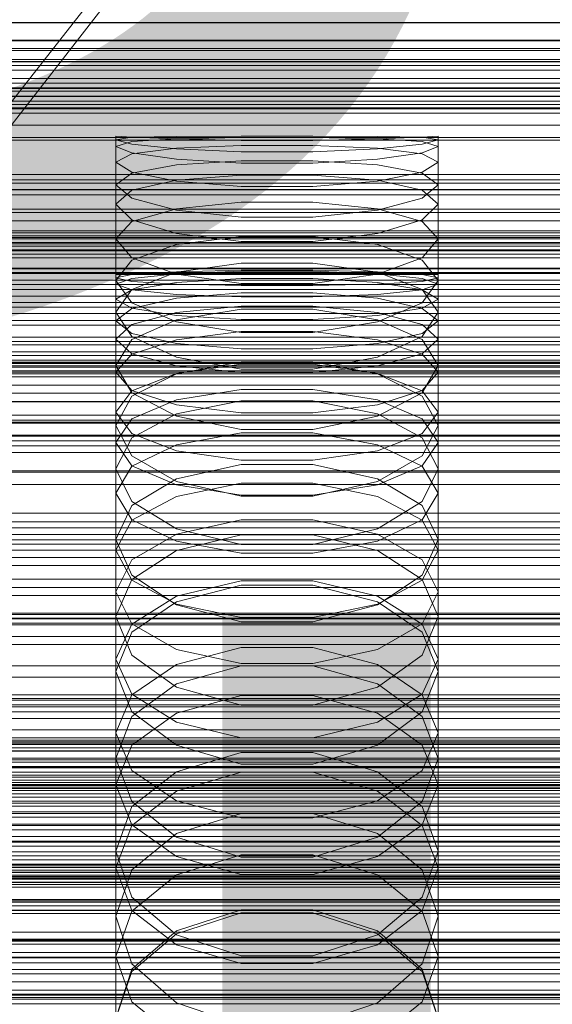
# Model space of a CAD drawing. Header units: millimetres. Extents: x -1970 to 61924, y -58230 to 6847.
# Tile 136 of 256: x -104 to -34, y -33996 to -33868. Entities that reach past the tile are written whole.
import ezdxf

# ---------------------------------------------------------------- set-up
doc = ezdxf.new("R2010")
doc.units = ezdxf.units.MM
for name, color, linetype, lineweight in [('COTAS_O', 1, 'Continuous', 0), ('frontal_briquetadora', 7, 'Continuous', 0), ('frontal_C01', 7, 'Continuous', 0), ('frontal_C02', 7, 'Continuous', 0), ('frontal_C03', 7, 'Continuous', 0), ('frontal_secador', 7, 'Continuous', 0)]:
    doc.layers.add(name, color=color, linetype=linetype, lineweight=lineweight)
doc.dimstyles.new('R19_100', dxfattribs={"dimtxt": 250, "dimasz": 150, "dimexe": 150, "dimexo": 80, "dimgap": 100, "dimtad": 1, "dimtih": 1, "dimtoh": 1, "dimdsep": 46, "dimcen": 0.09, "dimadec": 0, "dimazin": 0, "dimtfac": 1, "dimtdec": 4, "dimtofl": 0, "dimtmove": 0, "dimatfit": 3, "dimfxl": 1, "dimtolj": 1, "dimtzin": 0, "dimarcsym": 0})

# ---------------------------------------------------------------- blocks, each defined once
blk = doc.blocks.new('DIM_R26_46')
at = {"layer": 'COTAS_O'}
for p, q in [((-1725, -33700), (-1575, -33655)), ((1725, -33700), (1575, -33655)), ((-1725, -34400), (-1725, -33700)), ((-1725, -33700), (1725, -33700)), ((-1725, -33700), (-1575, -33745)), ((1725, -33700), (1575, -33745)), ((1725, -34400), (1725, -33700))]:
    blk.add_line(p, q, dxfattribs=at)
blk.add_text('3450 O', height=250, dxfattribs=at).set_placement((0, -33600))
blk = doc.blocks.new('DIM_R26_48')
at = {"layer": 'COTAS_O'}
for p, q in [((-650, -33700), (50, -33700)), ((50, -33700), (5, -33850)), ((50, -34900), (50, -33700)), ((50, -33700), (95, -33850)), ((50, -34900), (5, -34750)), ((50, -34900), (95, -34750)), ((-650, -34900), (50, -34900))]:
    blk.add_line(p, q, dxfattribs=at)
blk.add_text('1200 O', height=250, rotation=90, dxfattribs=at).set_placement((-50, -34300))
blk = doc.blocks.new('DIM_R26_49')
at = {"layer": 'COTAS_O'}
for p, q in [((-650, -34200), (-500, -34155)), ((650, -34200), (500, -34155)), ((-650, -34900), (-650, -34200)), ((-650, -34200), (650, -34200)), ((-650, -34200), (-500, -34245)), ((650, -34200), (500, -34245)), ((650, -34900), (650, -34200))]:
    blk.add_line(p, q, dxfattribs=at)
blk.add_text('1300 O', height=250, dxfattribs=at).set_placement((0, -34100))

msp = doc.modelspace()

# ---------------------------------------------------------------- linework, layer by layer
at = {"layer": 'frontal_briquetadora'}
for p, q in [((-88.92, -33882.856), (-91, -33882.75)), ((-91, -33900.75), (-91, -33882.75)), ((-91, -33883.222), (-88.92, -33882.881)), ((-88.92, -33883.775), (-91, -33883.222)), ((-91, -33901.201), (-91, -33883.222)), ((-88.92, -33883.423), (-91, -33884.062)), ((-88.92, -33882.881), (-83.094, -33882.76)), ((-83.094, -33883.094), (-88.92, -33882.856)), ((-83.094, -33883.063), (-88.92, -33883.423)), ((-83.094, -33882.76), (-74.674, -33882.752)), ((-74.674, -33882.922), (-83.094, -33883.063)), ((-74.674, -33883.285), (-83.094, -33883.094)), ((-74.674, -33882.752), (-65.326, -33882.752)), ((-65.326, -33882.922), (-74.674, -33882.922)), ((-65.326, -33883.285), (-74.674, -33883.285)), ((-65.326, -33882.752), (-56.906, -33882.76)), ((-56.906, -33883.063), (-65.326, -33882.922)), ((-56.906, -33883.094), (-65.326, -33883.285)), ((-56.906, -33882.76), (-51.08, -33882.881)), ((-51.08, -33882.856), (-56.906, -33883.094)), ((-51.08, -33883.423), (-56.906, -33883.063)), ((-49, -33882.75), (-51.08, -33882.856)), ((-51.08, -33882.881), (-49, -33883.222)), ((-49, -33883.222), (-51.08, -33883.775)), ((-49, -33884.062), (-51.08, -33883.423)), ((-49, -33900.75), (-49, -33882.75)), ((-49, -33901.201), (-49, -33883.222)), ((-91, -33902.002), (-91, -33884.062)), ((-91, -33884.062), (-88.92, -33884.912)), ((-83.094, -33884.371), (-88.92, -33883.775)), ((-83.094, -33884.304), (-88.92, -33885.021)), ((-74.674, -33883.964), (-83.094, -33884.304)), ((-74.674, -33884.761), (-83.094, -33884.371)), ((-65.326, -33883.964), (-74.674, -33883.964)), ((-65.326, -33884.761), (-74.674, -33884.761)), ((-56.906, -33884.304), (-65.326, -33883.964)), ((-56.906, -33884.371), (-65.326, -33884.761)), ((-51.08, -33883.775), (-56.906, -33884.371)), ((-51.08, -33885.021), (-56.906, -33884.304)), ((-51.08, -33884.912), (-49, -33884.062)), ((-49, -33902.002), (-49, -33884.062)), ((-88.92, -33885.021), (-91, -33886.106)), ((-91, -33903.952), (-91, -33886.106)), ((-88.92, -33887.4), (-91, -33886.106)), ((-88.92, -33884.912), (-83.094, -33885.746)), ((-83.094, -33885.746), (-74.674, -33886.268)), ((-83.094, -33886.485), (-74.674, -33885.947)), ((-74.674, -33885.947), (-65.326, -33885.947)), ((-65.326, -33886.268), (-56.906, -33885.746)), ((-65.326, -33885.947), (-56.906, -33886.485)), ((-56.906, -33885.746), (-51.08, -33884.912)), ((-49, -33886.106), (-51.08, -33885.021)), ((-49, -33886.106), (-51.08, -33887.4)), ((-49, -33903.952), (-49, -33886.106)), ((-88.92, -33887.559), (-83.094, -33886.485)), ((-83.094, -33888.59), (-88.92, -33887.4)), ((-74.674, -33886.268), (-65.326, -33886.268)), ((-56.906, -33886.485), (-51.08, -33887.559)), ((-51.08, -33887.4), (-56.906, -33888.59)), ((-91, -33889.086), (-88.92, -33887.559)), ((-83.094, -33888.46), (-88.92, -33889.77)), ((-74.674, -33887.791), (-83.094, -33888.46)), ((-74.674, -33889.308), (-83.094, -33888.59)), ((-65.326, -33887.791), (-74.674, -33887.791)), ((-56.906, -33888.46), (-65.326, -33887.791)), ((-56.906, -33888.59), (-65.326, -33889.308)), ((-51.08, -33889.77), (-56.906, -33888.46)), ((-51.08, -33887.559), (-49, -33889.086)), ((-88.92, -33890.822), (-91, -33889.086)), ((-91, -33906.796), (-91, -33889.086)), ((-88.92, -33889.77), (-91, -33891.591)), ((-65.326, -33889.308), (-74.674, -33889.308)), ((-49, -33889.086), (-51.08, -33890.822)), ((-49, -33891.591), (-51.08, -33889.77)), ((-49, -33906.796), (-49, -33889.086)), ((-83.094, -33892.364), (-88.92, -33890.822)), ((-51.08, -33890.822), (-56.906, -33892.364)), ((-91, -33909.185), (-91, -33891.591)), ((-91, -33891.591), (-88.92, -33893.618)), ((-83.094, -33892.198), (-88.92, -33893.859)), ((-74.674, -33891.333), (-83.094, -33892.198)), ((-74.674, -33893.278), (-83.094, -33892.364)), ((-65.326, -33891.333), (-74.674, -33891.333)), ((-56.906, -33892.198), (-65.326, -33891.333)), ((-56.906, -33892.364), (-65.326, -33893.277)), ((-51.08, -33893.859), (-56.906, -33892.198)), ((-51.08, -33893.618), (-49, -33891.591)), ((-49, -33909.185), (-49, -33891.591)), ((-88.92, -33893.859), (-91, -33896.116)), ((-88.92, -33893.618), (-83.094, -33895.393)), ((-65.326, -33893.277), (-74.674, -33893.278)), ((-56.906, -33895.393), (-51.08, -33893.618)), ((-49, -33896.116), (-51.08, -33893.859)), ((200, -33895.045), (-160, -33895.045)), ((-88.92, -33898.576), (-91, -33896.116)), ((-91, -33913.502), (-91, -33896.116)), ((-83.094, -33895.393), (-74.674, -33896.435)), ((-83.094, -33896.858), (-74.674, -33895.8)), ((-74.674, -33895.8), (-65.326, -33895.8)), ((-74.674, -33896.435), (-65.326, -33896.435)), ((-65.326, -33896.435), (-56.906, -33895.393)), ((-65.326, -33895.8), (-56.906, -33896.858)), ((-49, -33896.116), (-51.08, -33898.576)), ((-49, -33913.502), (-49, -33896.116)), ((-88.92, -33898.867), (-83.094, -33896.858)), ((-56.906, -33896.858), (-51.08, -33898.867)), ((-91, -33901.553), (-88.92, -33898.867)), ((-83.094, -33900.697), (-88.92, -33898.576)), ((-51.08, -33898.576), (-56.906, -33900.697)), ((-51.08, -33898.867), (-49, -33901.553)), ((184, -33900), (-194, -33900)), ((-74.674, -33899.285), (-83.094, -33900.472)), ((-74.673, -33900.196), (-83.093, -33900.395)), ((-65.326, -33899.285), (-74.674, -33899.285)), ((-65.327, -33900.196), (-74.673, -33900.196)), ((-56.907, -33900.395), (-65.327, -33900.196)), ((-56.906, -33900.472), (-65.326, -33899.285)), ((-91, -33900.75), (-88.92, -33900.75)), ((-88.92, -33900.754), (-91, -33901.201)), ((-91, -33901.201), (-88.92, -33901.648)), ((-91, -33902.002), (-88.92, -33901.257)), ((-88.92, -33904.442), (-91, -33901.553)), ((-91, -33918.691), (-91, -33901.553)), ((-83.093, -33900.395), (-88.92, -33900.754)), ((-83.094, -33900.472), (-88.92, -33902.709)), ((-88.92, -33901.257), (-83.093, -33900.66)), ((-88.92, -33900.75), (-83.093, -33900.75)), ((-74.674, -33901.931), (-83.094, -33900.697)), ((-83.093, -33900.66), (-74.673, -33900.329)), ((-83.093, -33900.75), (-74.673, -33900.75)), ((-83.093, -33901.809), (-74.673, -33901.279)), ((-74.673, -33900.329), (-65.327, -33900.329)), ((-74.673, -33900.75), (-65.327, -33900.75)), ((-74.673, -33901.279), (-65.327, -33901.279)), ((-65.327, -33900.329), (-56.907, -33900.66)), ((-65.327, -33900.75), (-56.907, -33900.75)), ((-65.327, -33901.279), (-56.907, -33901.809)), ((-56.906, -33900.697), (-65.326, -33901.931)), ((-51.08, -33900.754), (-56.907, -33900.395)), ((-56.907, -33900.66), (-51.08, -33901.257)), ((-56.907, -33900.75), (-51.08, -33900.75)), ((-51.08, -33902.709), (-56.906, -33900.472)), ((-51.08, -33900.75), (-49, -33900.75)), ((-49, -33901.201), (-51.08, -33900.754)), ((-51.08, -33901.648), (-49, -33901.201)), ((-51.08, -33901.257), (-49, -33902.002)), ((-49, -33901.553), (-51.08, -33904.442)), ((-49, -33918.691), (-49, -33901.553)), ((-88.92, -33902.746), (-91, -33902.002)), ((-88.92, -33902.709), (-91, -33905.679)), ((-91, -33903.952), (-88.92, -33902.762)), ((-88.92, -33901.648), (-83.093, -33902.006)), ((-88.92, -33902.762), (-83.093, -33901.809)), ((-83.093, -33903.344), (-88.92, -33902.746)), ((-83.093, -33902.006), (-74.673, -33902.205)), ((-65.326, -33901.931), (-74.674, -33901.931)), ((-74.673, -33902.205), (-65.327, -33902.205)), ((-65.327, -33902.205), (-56.907, -33902.006)), ((-56.907, -33902.006), (-51.08, -33901.648)), ((-56.907, -33901.809), (-51.08, -33902.762)), ((-51.08, -33902.746), (-56.907, -33903.344)), ((-49, -33902.002), (-51.08, -33902.746)), ((-49, -33905.679), (-51.08, -33902.709)), ((-51.08, -33902.762), (-49, -33903.952)), ((-91, -33903.952), (-88.92, -33905.141)), ((-83.093, -33903.856), (-88.92, -33905.165)), ((-74.673, -33903.131), (-83.093, -33903.856)), ((-74.673, -33903.675), (-83.093, -33903.344)), ((-65.327, -33903.131), (-74.673, -33903.131)), ((-65.327, -33903.675), (-74.673, -33903.675)), ((-56.907, -33903.856), (-65.327, -33903.131)), ((-56.907, -33903.344), (-65.327, -33903.675)), ((-51.08, -33905.165), (-56.907, -33903.856)), ((-51.08, -33905.141), (-49, -33903.952)), ((-88.92, -33905.165), (-91, -33906.796)), ((-83.094, -33906.903), (-88.92, -33904.442)), ((-88.92, -33905.141), (-83.093, -33906.095)), ((-74.674, -33905.267), (-83.094, -33906.643)), ((-83.093, -33905.719), (-74.673, -33904.863)), ((-65.326, -33905.267), (-74.674, -33905.267)), ((-74.673, -33904.863), (-65.327, -33904.863)), ((-65.327, -33904.863), (-56.907, -33905.719)), ((-56.906, -33906.643), (-65.326, -33905.267)), ((-56.907, -33906.095), (-51.08, -33905.141)), ((-51.08, -33904.442), (-56.906, -33906.903)), ((-49, -33906.796), (-51.08, -33905.165)), ((-91, -33922.627), (-91, -33905.679)), ((-91, -33905.679), (-88.92, -33908.849)), ((-88.92, -33907.261), (-83.093, -33905.719)), ((-83.094, -33906.643), (-88.92, -33909.219)), ((-83.093, -33906.095), (-74.673, -33906.624)), ((-74.673, -33906.624), (-65.327, -33906.624)), ((-65.327, -33906.624), (-56.907, -33906.095)), ((-56.907, -33905.719), (-51.08, -33907.261)), ((-51.08, -33909.219), (-56.906, -33906.643)), ((-51.08, -33908.849), (-49, -33905.679)), ((-49, -33922.627), (-49, -33905.679)), ((-91, -33906.796), (-88.92, -33908.427)), ((-91, -33909.185), (-88.92, -33907.261)), ((-74.674, -33908.325), (-83.094, -33906.903)), ((-56.906, -33906.903), (-65.326, -33908.325)), ((-51.08, -33908.427), (-49, -33906.796)), ((-51.08, -33907.261), (-49, -33909.185)), ((-88.92, -33911.108), (-91, -33909.185)), ((-88.92, -33909.219), (-91, -33912.608)), ((-88.92, -33908.427), (-83.093, -33909.735)), ((-88.92, -33908.849), (-83.094, -33911.534)), ((-88.92, -33911.144), (-83.093, -33909.253)), ((-83.093, -33909.253), (-74.673, -33908.203)), ((-65.326, -33908.325), (-74.674, -33908.325)), ((-74.673, -33908.203), (-65.327, -33908.203)), ((-65.327, -33908.203), (-56.907, -33909.253)), ((-56.907, -33909.735), (-51.08, -33908.427)), ((-56.907, -33909.253), (-51.08, -33911.144)), ((-56.906, -33911.534), (-51.08, -33908.849)), ((-49, -33909.185), (-51.08, -33911.108)), ((-49, -33912.608), (-51.08, -33909.219)), ((-83.093, -33909.735), (-74.673, -33910.461)), ((-74.673, -33910.461), (-65.327, -33910.461)), ((-65.327, -33910.461), (-56.907, -33909.735)), ((-91, -33913.502), (-88.92, -33911.144)), ((-83.093, -33912.651), (-88.92, -33911.108)), ((-83.094, -33911.534), (-74.674, -33913.08)), ((-65.326, -33913.08), (-56.906, -33911.534)), ((-51.08, -33911.108), (-56.907, -33912.651)), ((-51.08, -33911.144), (-49, -33913.502)), ((-88.92, -33916.193), (-91, -33912.608)), ((-91, -33929.238), (-91, -33912.608)), ((-83.094, -33913.701), (-74.674, -33912.14)), ((-74.673, -33912.428), (-83.093, -33913.668)), ((-74.673, -33913.507), (-83.093, -33912.651)), ((-74.674, -33912.14), (-65.326, -33912.14)), ((-74.674, -33913.08), (-65.326, -33913.08)), ((-65.327, -33912.428), (-74.673, -33912.428)), ((-56.907, -33913.668), (-65.327, -33912.428)), ((-56.907, -33912.651), (-65.327, -33913.507)), ((-65.326, -33912.14), (-56.906, -33913.701)), ((-49, -33912.608), (-51.08, -33916.193)), ((-49, -33929.238), (-49, -33912.608)), ((-91, -33913.502), (-88.92, -33915.861)), ((-83.093, -33913.668), (-88.92, -33915.903)), ((-88.92, -33916.61), (-83.094, -33913.701)), ((-65.327, -33913.507), (-74.673, -33913.507)), ((-51.08, -33915.903), (-56.907, -33913.668)), ((-56.906, -33913.701), (-51.08, -33916.61)), ((-51.08, -33915.861), (-49, -33913.502)), ((-88.92, -33915.903), (-91, -33918.691)), ((-91, -33920.41), (-88.92, -33916.61)), ((-88.92, -33915.861), (-83.093, -33917.752)), ((-83.094, -33919.209), (-88.92, -33916.193)), ((-83.093, -33917.096), (-74.673, -33915.73)), ((-74.673, -33915.73), (-65.327, -33915.73)), ((-65.327, -33915.73), (-56.907, -33917.096)), ((-56.907, -33917.752), (-51.08, -33915.861)), ((-51.08, -33916.193), (-56.906, -33919.209)), ((-49, -33918.691), (-51.08, -33915.903)), ((-51.08, -33916.61), (-49, -33920.41)), ((-88.92, -33919.558), (-83.093, -33917.096)), ((-74.674, -33917.209), (-83.094, -33918.891)), ((-83.093, -33917.752), (-74.673, -33918.801)), ((-65.326, -33917.209), (-74.674, -33917.209)), ((-65.327, -33918.801), (-56.907, -33917.752)), ((-56.906, -33918.891), (-65.326, -33917.209)), ((-56.907, -33917.096), (-51.08, -33919.558)), ((-91, -33918.691), (-88.92, -33921.478)), ((-83.094, -33918.891), (-88.92, -33922.018)), ((-74.674, -33920.937), (-83.094, -33919.209)), ((-74.673, -33918.801), (-65.327, -33918.801)), ((-56.906, -33919.209), (-65.326, -33920.937)), ((-51.08, -33922.018), (-56.906, -33918.891)), ((-51.08, -33921.478), (-49, -33918.691)), ((200, -33920), (-160, -33920)), ((-91, -33922.627), (-88.92, -33919.558)), ((-88.92, -33924.402), (-91, -33920.41)), ((-91, -33936.682), (-91, -33920.41)), ((-51.08, -33919.558), (-49, -33922.627)), ((-49, -33920.41), (-51.08, -33924.402)), ((-49, -33936.682), (-49, -33920.41)), ((-88.92, -33922.018), (-91, -33926.087)), ((-88.92, -33921.478), (-83.093, -33923.713)), ((-83.093, -33922.955), (-74.673, -33921.403)), ((-65.326, -33920.937), (-74.674, -33920.937)), ((-74.673, -33921.403), (-65.327, -33921.403)), ((-65.327, -33921.403), (-56.907, -33922.955)), ((-56.907, -33923.713), (-51.08, -33921.478)), ((-49, -33926.087), (-51.08, -33922.018)), ((-88.92, -33925.697), (-91, -33922.627)), ((-88.92, -33925.751), (-83.093, -33922.955)), ((-56.907, -33922.955), (-51.08, -33925.751)), ((-49, -33922.627), (-51.08, -33925.697)), ((-83.094, -33927.741), (-88.92, -33924.402)), ((-83.093, -33923.713), (-74.673, -33924.953)), ((-65.327, -33924.953), (-56.907, -33923.713)), ((-51.08, -33924.402), (-56.906, -33927.741)), ((-91, -33929.238), (-88.92, -33925.751)), ((-83.093, -33928.158), (-88.92, -33925.697)), ((-74.674, -33925.528), (-83.094, -33927.39)), ((-65.326, -33925.528), (-74.674, -33925.528)), ((-74.673, -33924.953), (-65.327, -33924.953)), ((-56.906, -33927.39), (-65.326, -33925.528)), ((-51.08, -33925.697), (-56.907, -33928.158)), ((-51.08, -33925.751), (-49, -33929.238)), ((-91, -33942.099), (-91, -33926.087)), ((-91, -33926.087), (-88.92, -33930.345)), ((-51.08, -33930.345), (-49, -33926.087)), ((-49, -33942.099), (-49, -33926.087)), ((-83.094, -33927.39), (-88.92, -33930.837)), ((-74.674, -33929.647), (-83.094, -33927.741)), ((-74.673, -33927.928), (-83.093, -33929.662)), ((-74.673, -33929.524), (-83.093, -33928.158)), ((-65.327, -33927.928), (-74.673, -33927.928)), ((-56.907, -33929.662), (-65.327, -33927.928)), ((-56.907, -33928.158), (-65.327, -33929.524)), ((-56.906, -33927.741), (-65.326, -33929.647)), ((-51.08, -33930.837), (-56.906, -33927.39)), ((-91, -33929.238), (-88.92, -33932.725)), ((-83.093, -33929.662), (-88.92, -33932.786)), ((-65.326, -33929.647), (-74.674, -33929.647)), ((-65.327, -33929.524), (-74.673, -33929.524)), ((-51.08, -33932.786), (-56.907, -33929.662)), ((-51.08, -33932.725), (-49, -33929.238)), ((-88.92, -33930.837), (-91, -33935.302)), ((-88.92, -33930.345), (-83.094, -33933.895)), ((-56.906, -33933.895), (-51.08, -33930.345)), ((-49, -33935.302), (-51.08, -33930.837)), ((-88.92, -33932.786), (-91, -33936.682)), ((-88.92, -33932.725), (-83.093, -33935.521)), ((-83.093, -33934.597), (-74.673, -33932.744)), ((-74.673, -33932.744), (-65.327, -33932.744)), ((-65.327, -33932.744), (-56.907, -33934.597)), ((-56.907, -33935.521), (-51.08, -33932.725)), ((-49, -33936.682), (-51.08, -33932.786)), ((-88.92, -33937.935), (-83.093, -33934.597)), ((-83.094, -33933.895), (-74.674, -33935.917)), ((-83.094, -33936.726), (-74.674, -33934.689)), ((-74.674, -33934.689), (-65.326, -33934.689)), ((-65.326, -33935.917), (-56.906, -33933.895)), ((-65.326, -33934.689), (-56.906, -33936.726)), ((-56.907, -33934.597), (-51.08, -33937.935)), ((-88.92, -33939.949), (-91, -33935.302)), ((-91, -33950.89), (-91, -33935.302)), ((-83.093, -33935.521), (-74.673, -33937.073)), ((-74.674, -33935.917), (-65.326, -33935.917)), ((-65.327, -33937.073), (-56.907, -33935.521)), ((-49, -33935.302), (-51.08, -33939.949)), ((-49, -33950.89), (-49, -33935.302)), ((-91, -33936.682), (-88.92, -33940.578)), ((-88.92, -33940.485), (-83.094, -33936.726)), ((-74.673, -33937.073), (-65.327, -33937.073)), ((-56.906, -33936.726), (-51.08, -33940.485)), ((-51.08, -33940.578), (-49, -33936.682)), ((-91, -33942.099), (-88.92, -33937.935)), ((-51.08, -33937.935), (-49, -33942.099)), ((-83.094, -33943.808), (-88.92, -33939.949)), ((-51.08, -33939.949), (-56.906, -33943.808)), ((-91, -33945.334), (-88.92, -33940.485)), ((-88.92, -33940.578), (-83.093, -33943.702)), ((-74.674, -33941.254), (-83.094, -33943.404)), ((-83.093, -33942.681), (-74.673, -33940.653)), ((-65.326, -33941.254), (-74.674, -33941.254)), ((-74.673, -33940.653), (-65.327, -33940.653)), ((-65.327, -33940.653), (-56.907, -33942.681)), ((-56.906, -33943.404), (-65.326, -33941.254)), ((-56.907, -33943.702), (-51.08, -33940.578)), ((-51.08, -33940.485), (-49, -33945.334)), ((-88.92, -33946.262), (-91, -33942.099)), ((-49, -33942.099), (-51.08, -33946.262)), ((-88.92, -33946.334), (-83.093, -33942.681)), ((-83.094, -33943.404), (-88.92, -33947.367)), ((-74.674, -33946.001), (-83.094, -33943.808)), ((-83.093, -33943.702), (-74.673, -33945.436)), ((-65.327, -33945.436), (-56.907, -33943.702)), ((-56.906, -33943.808), (-65.326, -33946.001)), ((-56.907, -33942.681), (-51.08, -33946.334)), ((-51.08, -33947.366), (-56.906, -33943.404)), ((-88.92, -33950.361), (-91, -33945.334)), ((-91, -33960.462), (-91, -33945.334)), ((-91, -33950.89), (-88.92, -33946.334)), ((-83.093, -33949.6), (-88.92, -33946.262)), ((-65.326, -33946.001), (-74.674, -33946.001)), ((-74.673, -33945.436), (-65.327, -33945.436)), ((-51.08, -33946.262), (-56.907, -33949.6)), ((-49, -33945.334), (-51.08, -33950.361)), ((-51.08, -33946.334), (-49, -33950.89)), ((-49, -33960.462), (-49, -33945.334)), ((-88.92, -33947.367), (-91, -33952.465)), ((-49, -33952.465), (-51.08, -33947.366)), ((-74.673, -33949.368), (-83.093, -33951.565)), ((-74.673, -33951.453), (-83.093, -33949.6)), ((-65.327, -33949.368), (-74.673, -33949.368)), ((-56.907, -33951.565), (-65.327, -33949.368)), ((-56.907, -33949.6), (-65.327, -33951.453)), ((-91, -33950.89), (-88.92, -33955.446)), ((-83.094, -33954.52), (-88.92, -33950.361)), ((-83.093, -33951.565), (-88.92, -33955.525)), ((-65.327, -33951.453), (-74.673, -33951.453)), ((-51.08, -33955.525), (-56.907, -33951.565)), ((-51.08, -33950.361), (-56.906, -33954.52)), ((-51.08, -33955.446), (-49, -33950.89)), ((-91, -33967.266), (-91, -33952.465)), ((-91, -33952.465), (-88.92, -33957.738)), ((-74.674, -33951.768), (-83.094, -33954.085)), ((-83.094, -33954.085), (-74.674, -33951.768)), ((-65.326, -33951.768), (-74.674, -33951.768)), ((-56.906, -33954.085), (-65.326, -33951.768)), ((-65.326, -33951.768), (-56.906, -33954.085)), ((-51.08, -33957.738), (-49, -33952.465)), ((-49, -33967.266), (-49, -33952.465)), ((-83.094, -33954.085), (-88.92, -33958.344)), ((-88.92, -33958.344), (-83.094, -33954.085)), ((-51.08, -33958.344), (-56.906, -33954.085)), ((-56.906, -33954.085), (-51.08, -33958.344)), ((-88.92, -33955.446), (-83.093, -33959.099)), ((-74.674, -33956.878), (-83.094, -33954.52)), ((-56.906, -33954.52), (-65.326, -33956.878)), ((-56.907, -33959.099), (-51.08, -33955.446)), ((-88.92, -33955.525), (-91, -33960.462)), ((-83.093, -33957.922), (-74.673, -33955.615)), ((-74.673, -33955.615), (-65.327, -33955.615)), ((-65.327, -33955.615), (-56.907, -33957.922)), ((-49, -33960.462), (-51.08, -33955.525)), ((-88.92, -33957.738), (-83.094, -33962.092)), ((-88.92, -33962.081), (-83.093, -33957.922)), ((-65.326, -33956.878), (-74.674, -33956.878)), ((-56.907, -33957.922), (-51.08, -33962.081)), ((-56.906, -33962.092), (-51.08, -33957.738)), ((-88.92, -33958.344), (-91, -33963.807)), ((-83.093, -33959.099), (-74.673, -33961.127)), ((-65.327, -33961.127), (-56.907, -33959.099)), ((-49, -33963.807), (-51.08, -33958.344)), ((-91, -33960.462), (-88.92, -33965.4)), ((-51.08, -33965.4), (-49, -33960.462)), ((-74.673, -33961.127), (-65.327, -33961.127)), ((-91, -33967.266), (-88.92, -33962.081)), ((-83.094, -33962.092), (-74.674, -33964.556)), ((-83.094, -33965.539), (-74.674, -33963.061)), ((-74.674, -33963.061), (-65.326, -33963.061)), ((-65.326, -33964.556), (-56.906, -33962.092)), ((-65.326, -33963.061), (-56.906, -33965.539)), ((-51.08, -33962.081), (-49, -33967.266)), ((-88.92, -33969.438), (-91, -33963.807)), ((-91, -33978.088), (-91, -33963.807)), ((-49, -33963.807), (-51.08, -33969.438)), ((-49, -33978.088), (-49, -33963.807)), ((-88.92, -33965.4), (-83.093, -33969.359)), ((-88.92, -33970.084), (-83.094, -33965.539)), ((-83.093, -33968.093), (-74.673, -33965.624)), ((-74.674, -33964.556), (-65.326, -33964.556)), ((-74.673, -33965.624), (-65.327, -33965.624)), ((-65.327, -33965.624), (-56.907, -33968.093)), ((-56.907, -33969.359), (-51.08, -33965.4)), ((-56.906, -33965.539), (-51.08, -33970.084)), ((-88.92, -33972.452), (-91, -33967.266)), ((-88.92, -33972.541), (-83.093, -33968.093)), ((-56.907, -33968.093), (-51.08, -33972.541)), ((-49, -33967.266), (-51.08, -33972.452)), ((-83.094, -33974.075), (-88.92, -33969.438)), ((-83.093, -33969.359), (-74.673, -33971.557)), ((-65.327, -33971.557), (-56.907, -33969.359)), ((-51.08, -33969.438), (-56.906, -33974.075)), ((-91, -33975.899), (-88.92, -33970.084)), ((-51.08, -33970.084), (-49, -33975.899)), ((-74.674, -33971.009), (-83.094, -33973.591)), ((-65.326, -33971.009), (-74.674, -33971.009)), ((-74.673, -33971.557), (-65.327, -33971.557)), ((-56.906, -33973.591), (-65.326, -33971.009)), ((-91, -33978.088), (-88.92, -33972.541)), ((-83.093, -33976.61), (-88.92, -33972.452)), ((-51.08, -33972.452), (-56.907, -33976.61)), ((-51.08, -33972.541), (-49, -33978.088)), ((-83.094, -33973.591), (-88.92, -33978.321)), ((-74.674, -33976.695), (-83.094, -33974.075)), ((-56.906, -33974.075), (-65.326, -33976.695)), ((-51.08, -33978.321), (-56.906, -33973.591)), ((-88.92, -33981.875), (-91, -33975.899)), ((-91, -33989.624), (-91, -33975.899)), ((-49, -33975.899), (-51.08, -33981.875)), ((-49, -33989.624), (-49, -33975.899)), ((-74.673, -33976.379), (-83.093, -33979.002)), ((-74.673, -33978.918), (-83.093, -33976.61)), ((-65.326, -33976.695), (-74.674, -33976.695)), ((-65.327, -33976.379), (-74.673, -33976.379)), ((-56.907, -33979.002), (-65.327, -33976.379)), ((-56.907, -33976.61), (-65.327, -33978.918)), ((-91, -33978.088), (-88.92, -33983.634)), ((-88.92, -33978.321), (-91, -33984.362)), ((-51.08, -33983.634), (-49, -33978.088)), ((-49, -33984.362), (-51.08, -33978.321)), ((-83.093, -33979.002), (-88.92, -33983.729)), ((-65.327, -33978.918), (-74.673, -33978.918)), ((-51.08, -33983.729), (-56.907, -33979.002)), ((-83.094, -33986.783), (-88.92, -33981.875)), ((-51.08, -33981.875), (-56.906, -33986.783)), ((-88.92, -33983.634), (-83.093, -33988.082)), ((-74.674, -33983.539), (-83.094, -33986.271)), ((-65.326, -33983.539), (-74.674, -33983.539)), ((-56.906, -33986.271), (-65.326, -33983.539)), ((-56.907, -33988.082), (-51.08, -33983.634)), ((-88.92, -33983.729), (-91, -33989.624)), ((-91, -33997.699), (-91, -33984.362)), ((-91, -33984.362), (-88.92, -33990.56)), ((-83.093, -33986.673), (-74.673, -33983.95)), ((-74.673, -33983.95), (-65.327, -33983.95)), ((-65.327, -33983.95), (-56.907, -33986.673)), ((-49, -33989.624), (-51.08, -33983.729)), ((-51.08, -33990.56), (-49, -33984.362)), ((-49, -33997.699), (-49, -33984.362)), ((-83.094, -33986.271), (-88.92, -33991.269)), ((-88.92, -33991.58), (-83.093, -33986.673)), ((-74.674, -33989.552), (-83.094, -33986.783)), ((-56.906, -33986.783), (-65.326, -33989.552)), ((-56.907, -33986.673), (-51.08, -33991.58)), ((-51.08, -33991.269), (-56.906, -33986.271)), ((-83.093, -33988.082), (-74.673, -33990.551)), ((-65.327, -33990.551), (-56.907, -33988.082)), ((-91, -33989.624), (-88.92, -33995.519)), ((-65.326, -33989.552), (-74.674, -33989.552)), ((-51.08, -33995.519), (-49, -33989.624)), ((-88.92, -33991.269), (-91, -33997.637)), ((-88.92, -33990.56), (-83.094, -33995.642)), ((-74.673, -33990.551), (-65.327, -33990.551)), ((-56.906, -33995.642), (-51.08, -33990.56)), ((-49, -33997.637), (-51.08, -33991.269)), ((-91, -33997.699), (-88.92, -33991.58)), ((-51.08, -33991.58), (-49, -33997.699)), ((-88.92, -33995.519), (-83.093, -34000.246)), ((-83.094, -33995.642), (-74.674, -33998.507)), ((-65.326, -33998.507), (-56.906, -33995.642)), ((-56.907, -34000.246), (-51.08, -33995.519))]:
    msp.add_line(p, q, dxfattribs=at)
at = {"layer": 'frontal_C01'}
for p, q in [((980, -33912.304), (-980, -33912.304)), ((980, -33917.304), (-980, -33917.304)), ((0, -33994.965), (-130, -33994.965))]:
    msp.add_line(p, q, dxfattribs=at)
at = {"layer": 'frontal_C02'}
for p, q in [((-311.15, -33867.961), (311.15, -33867.961)), ((-311.15, -33871.585), (311.15, -33871.585)), ((-311.15, -33873.052), (311.15, -33873.052)), ((-311.15, -33875.833), (311.15, -33875.833)), ((-450, -33876.51), (450, -33876.51)), ((-311.15, -33876.871), (311.15, -33876.871)), ((-311.15, -33878.619), (311.15, -33878.619)), ((-311.15, -33879.156), (311.15, -33879.156)), ((-311.15, -33879.752), (311.15, -33879.752)), ((450, -33888.432), (-450, -33888.432)), ((450, -33909.919), (-450, -33909.919)), ((-450, -33921.841), (450, -33921.841)), ((0, -33940.443), (-130, -33940.443)), ((-130, -33945.04), (130, -33945.04)), ((-130, -33945.636), (130, -33945.636)), ((-130, -33946.173), (0, -33946.173)), ((-130, -33946.173), (130, -33946.173)), ((-130, -33947.921), (130, -33947.921)), ((-130, -33948.958), (130, -33948.958)), ((-130, -33951.739), (130, -33951.739)), ((-130, -33953.206), (130, -33953.206)), ((-130, -33956.831), (130, -33956.831)), ((-130, -33958.627), (130, -33958.627)), ((-148, -33961.426), (148, -33961.426)), ((-148, -33961.637), (148, -33961.637)), ((-148, -33961.828), (148, -33961.828)), ((-148, -33962.447), (148, -33962.447)), ((-148, -33962.815), (148, -33962.815)), ((130, -33962.848), (-130, -33962.848)), ((-148, -33963.8), (148, -33963.8)), ((-148, -33964.32), (148, -33964.32)), ((-148, -33965.604), (148, -33965.604)), ((-130, -33964.852), (130, -33964.852)), ((-148, -33966.241), (148, -33966.241)), ((430, -33967.57), (-430, -33967.57)), ((148, -33967.736), (-148, -33967.736)), ((-148, -33968.446), (148, -33968.446)), ((-130, -33969.381), (130, -33969.381)), ((-148, -33970.051), (148, -33970.051)), ((-148, -33970.786), (148, -33970.786)), ((-130, -33971.456), (130, -33971.456)), ((430, -33972.57), (-430, -33972.57)), ((-148, -33972.391), (148, -33972.391)), ((-148, -33973.101), (148, -33973.101)), ((-148, -33974.596), (148, -33974.596)), ((-148, -33975.233), (148, -33975.233)), ((-130, -33975.985), (130, -33975.985)), ((-148, -33976.517), (148, -33976.517)), ((-148, -33977.037), (148, -33977.037)), ((-148, -33978.022), (148, -33978.022)), ((-148, -33978.39), (148, -33978.39)), ((-130, -33977.989), (130, -33977.989)), ((-148, -33979.009), (148, -33979.009)), ((-148, -33979.2), (148, -33979.2)), ((-148, -33979.411), (148, -33979.411)), ((-130, -33982.21), (130, -33982.21)), ((-130, -33984.006), (130, -33984.006)), ((-130, -33987.631), (130, -33987.631)), ((-130, -33989.098), (130, -33989.098)), ((-130, -33991.879), (130, -33991.879)), ((-130, -33992.916), (130, -33992.916)), ((-130, -33994.664), (130, -33994.664)), ((-130, -33995.201), (130, -33995.201)), ((-130, -33995.797), (130, -33995.797))]:
    msp.add_line(p, q, dxfattribs=at)
at = {"layer": 'frontal_C03'}
for p, q in [((1250, -33867.932), (-1250, -33867.932)), ((1250, -33870.24), (-1250, -33870.24)), ((-1250, -33871.297), (1250, -33871.297)), ((-1250, -33872.731), (1250, -33872.731)), ((-1250, -33873.529), (1250, -33873.529)), ((-1250, -33874.113), (1250, -33874.113)), ((1250, -33874.149), (-1250, -33874.149)), ((1250, -33875.207), (-1250, -33875.207)), ((-1250, -33876.451), (1250, -33876.451)), ((1250, -33877.514), (-1250, -33877.514)), ((-1250, -33877.581), (1250, -33877.581)), ((1250, -33878.167), (-1250, -33878.167)), ((1250, -33879.049), (-1250, -33879.049)), ((-1250, -33881.3), (1250, -33881.3)), ((-1500, -33883.261), (1500, -33883.261)), ((-1250, -33882.897), (1250, -33882.897)), ((-1250, -33887.744), (1250, -33887.744)), ((1250, -33888.855), (-1250, -33888.855)), ((-1250, -33889.699), (1250, -33889.699)), ((1250, -33889.737), (-1250, -33889.737)), ((1250, -33890.39), (-1250, -33890.39)), ((1500, -33892.245), (-1500, -33892.245)), ((1250, -33892.697), (-1250, -33892.697)), ((-1250, -33893.755), (1250, -33893.755)), ((-1268, -33895.717), (1268, -33895.717)), ((-1268, -33895.941), (1268, -33895.941)), ((-1268, -33896.106), (1268, -33896.106)), ((-1250, -33895.344), (1250, -33895.344)), ((-1268, -33896.763), (1268, -33896.763)), ((-1268, -33897.081), (1268, -33897.081)), ((1250, -33896.607), (-1250, -33896.607)), ((1250, -33897.525), (-1250, -33897.525)), ((1250, -33897.664), (-1250, -33897.664)), ((-1268, -33898.127), (1268, -33898.127)), ((-1268, -33898.576), (1268, -33898.576)), ((-1268, -33899.939), (1268, -33899.939)), ((1250, -33899.972), (-1250, -33899.972)), ((-1268, -33900.489), (1268, -33900.489)), ((1250, -33900.625), (-1250, -33900.625)), ((1250, -33901.506), (-1250, -33901.506)), ((-1268, -33902.077), (1268, -33902.077)), ((1268, -33902.69), (-1268, -33902.69)), ((-1250, -33903.582), (1250, -33903.582)), ((-1268, -33904.394), (1268, -33904.394)), ((-1268, -33905.029), (1268, -33905.029)), ((-1250, -33905.841), (1250, -33905.841)), ((-1268, -33906.733), (1268, -33906.733)), ((-1268, -33907.346), (1268, -33907.346)), ((-1268, -33908.934), (1268, -33908.934)), ((-1268, -33909.484), (1268, -33909.484)), ((-1268, -33910.847), (1268, -33910.847)), ((-1268, -33911.296), (1268, -33911.296)), ((1250, -33911.313), (-1250, -33911.313)), ((-1268, -33912.342), (1268, -33912.342)), ((-1268, -33912.66), (1268, -33912.66)), ((-1250, -33911.898), (1250, -33911.898)), ((1250, -33912.194), (-1250, -33912.194)), ((1250, -33912.848), (-1250, -33912.848)), ((-1268, -33913.317), (1268, -33913.317)), ((-1268, -33913.482), (1268, -33913.482)), ((-1268, -33913.706), (1268, -33913.706)), ((-1250, -33914.079), (1250, -33914.079)), ((1250, -33915.155), (-1250, -33915.155)), ((-1250, -33916.212), (1250, -33916.212)), ((1500, -33917.367), (-1500, -33917.367)), ((1250, -33919.065), (-1250, -33919.065)), ((-1250, -33919.724), (1250, -33919.724)), ((1250, -33920.122), (-1250, -33920.122)), ((-1250, -33921.679), (1250, -33921.679)), ((1250, -33922.429), (-1250, -33922.429)), ((1250, -33923.083), (-1250, -33923.083)), ((1250, -33923.964), (-1250, -33923.964)), ((-1500, -33926.351), (1500, -33926.351)), ((-1250, -33926.526), (1250, -33926.526)), ((-1250, -33928.123), (1250, -33928.123)), ((-1250, -33931.843), (1250, -33931.843)), ((-1250, -33932.972), (1250, -33932.972)), ((1250, -33933.77), (-1250, -33933.77)), ((1250, -33934.652), (-1250, -33934.652)), ((-1250, -33935.31), (1250, -33935.31)), ((-1250, -33935.894), (1250, -33935.894)), ((-1250, -33936.692), (1250, -33936.692)), ((1250, -33937.613), (-1250, -33937.613)), ((-1250, -33938.67), (1250, -33938.67)), ((1250, -33941.522), (-1250, -33941.522)), ((1250, -33942.579), (-1250, -33942.579)), ((1250, -33944.887), (-1250, -33944.887)), ((1250, -33945.54), (-1250, -33945.54)), ((1250, -33946.422), (-1250, -33946.422)), ((-1500, -33955.526), (1500, -33955.526)), ((1250, -33956.228), (-1250, -33956.228)), ((1250, -33957.109), (-1250, -33957.109)), ((1250, -33957.763), (-1250, -33957.763)), ((1250, -33960.07), (-1250, -33960.07)), ((-1250, -33961.128), (1250, -33961.128)), ((1250, -33963.98), (-1250, -33963.98)), ((1250, -33965.037), (-1250, -33965.037)), ((1500, -33966.934), (-1500, -33966.934)), ((1500, -33967.219), (-1500, -33967.219)), ((1250, -33967.345), (-1250, -33967.345)), ((1250, -33967.998), (-1250, -33967.998)), ((1250, -33968.879), (-1250, -33968.879)), ((-1500, -33978.628), (1500, -33978.628)), ((1250, -33978.686), (-1250, -33978.686)), ((1250, -33979.567), (-1250, -33979.567)), ((1250, -33980.221), (-1250, -33980.221)), ((1250, -33982.528), (-1250, -33982.528)), ((-1250, -33983.585), (1250, -33983.585)), ((1250, -33986.437), (-1250, -33986.437)), ((1250, -33987.495), (-1250, -33987.495)), ((1250, -33989.802), (-1250, -33989.802)), ((1250, -33990.456), (-1250, -33990.456)), ((1250, -33991.337), (-1250, -33991.337))]:
    msp.add_line(p, q, dxfattribs=at)
at = {"layer": 'frontal_secador'}
for p, q in [((413, -33215), (-431.48, -34297.08)), ((407, -33225), (-422.12, -34288.52)), ((1250, -33870.291), (-1250, -33870.291)), ((1250, -33873), (-1250, -33873)), ((-1250, -33956), (1250, -33956)), ((-1250, -33962), (1250, -33962)), ((-1250, -33965), (1250, -33965)), ((1250, -33966), (-1250, -33966)), ((-1250, -33966.659), (1250, -33966.659)), ((1250, -33969.659), (-1250, -33969.659)), ((-1250, -33971), (1250, -33971)), ((1250, -33974), (-1250, -33974)), ((-1250, -33974.728), (1250, -33974.728)), ((-1250, -33977.588), (1250, -33977.588)), ((1250, -33977.611), (-1250, -33977.611)), ((1250, -33977.728), (-1250, -33977.728)), ((-1250, -33979.387), (1250, -33979.387)), ((1250, -33979.918), (-1250, -33979.918)), ((-1250, -33980), (1250, -33980)), ((1250, -33980.588), (-1250, -33980.588)), ((1250, -33982.387), (-1250, -33982.387)), ((1250, -33983), (-1250, -33983)), ((-1250, -33983.65), (1250, -33983.65)), ((1250, -33984), (-1250, -33984)), ((1250, -33987.382), (-1250, -33987.382)), ((-1250, -33988), (1250, -33988)), ((1250, -33989.689), (-1250, -33989.689)), ((1250, -33994), (-1250, -33994)), ((1250, -33994.545), (-1250, -33994.545))]:
    msp.add_line(p, q, dxfattribs=at)

# ---------------------------------------------------------------- dimensions: what is measured, and where the dimension line sits
at = {"layer": 'COTAS_O'}
for p1, p2, distance, picture, middle in [((-650, -34900), (-650, -33700), -700, 'DIM_R26_48', (50, -34300)), ((-1725, -34400), (1725, -34400), 700, 'DIM_R26_46', (0, -33700)), ((-650, -34900), (650, -34900), 700, 'DIM_R26_49', (0, -34200))]:
    dim = msp.add_aligned_dim(p1=p1, p2=p2, distance=distance, text='<> O', dimstyle='R19_100', dxfattribs=at)
    dim.commit()
    dim.dimension.update_dxf_attribs({"geometry": picture, "text_midpoint": middle})

doc.saveas('drawing.dxf')
